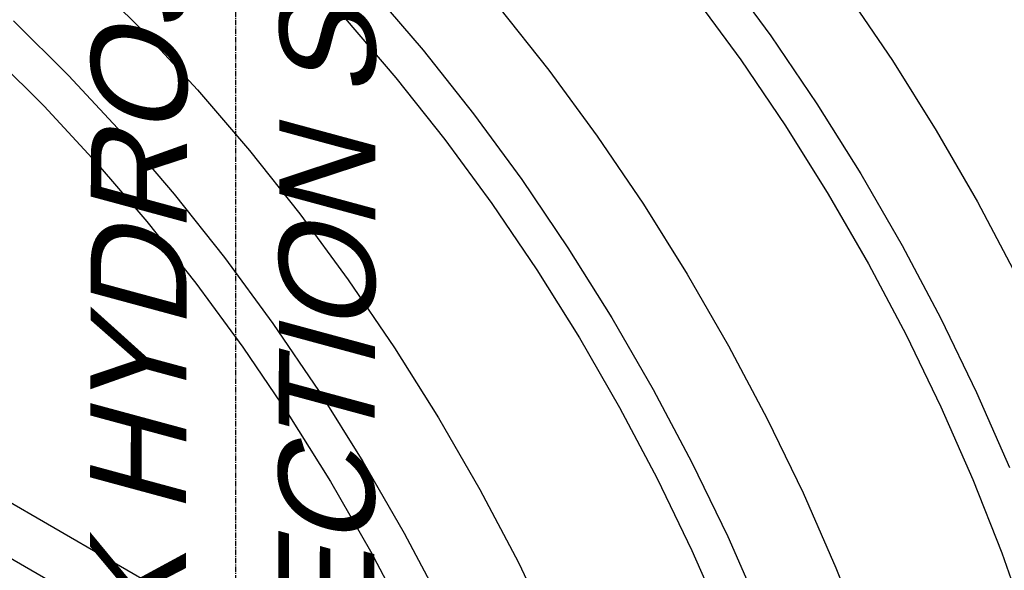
# Model space of a CAD drawing. Extents: x -19547 to -11561, y 2096 to 5601.
# Tile 119 of 168: x -13754 to -13662, y 3048 to 3100. Entities that reach past the tile are written whole.
import ezdxf

# ---------------------------------------------------------------- set-up
doc = ezdxf.new("R2010")
doc.units = 0
doc.header["$MEASUREMENT"] = 0
doc.linetypes.add('CENTER1', pattern=[0.6625, 0.5, -0.075, 0.0125, -0.075])
doc.linetypes.add('DASHED', pattern=[0.75, 0.5, -0.25])
doc.layers.get('0').update_dxf_attribs({"linetype": 'CONTINUOUS'})
for name, color, linetype in [('CENTERLINE', 3, 'CENTER1'), ('PIPING-VENT-ISO', 3, 'CONTINUOUS'), ('TANK-SLOPE', 2, 'CONTINUOUS'), ('TEXT', 3, 'CONTINUOUS')]:
    doc.layers.add(name, color=color, linetype=linetype)
doc.styles.add('ISO1', font='SIMPFRAC.shx', dxfattribs={"width": 0.85, "oblique": 15})

# ---------------------------------------------------------------- blocks, each defined once
blk = doc.blocks.new('8-10 TANKS')
for p, q in [((-12.8, 40.947), (-10.534, 37.86)), ((-42.493, 40.604), (-39.914, 38.044)), ((-29.268, 40.03), (-26.826, 37.184)), ((-14.147, 39.745), (-11.942, 36.742)), ((-6.998, 39.902), (-4.833, 36.712)), ((-23.291, 39.225), (-20.932, 36.253)), ((-46.028, 38.563), (-43.45, 36.002)), ((-30.483, 38.668), (-28.108, 35.9)), ((-39.914, 38.044), (-37.4, 35.335)), ((-10.534, 37.86), (-8.369, 34.671)), ((-47.104, 37.057), (-44.596, 34.567)), ((-26.826, 37.184), (-24.468, 34.211)), ((-11.942, 36.742), (-9.836, 33.64)), ((-4.833, 36.712), (-2.778, 33.433)), ((-43.45, 36.002), (-40.935, 33.294)), ((-20.932, 36.253), (-18.666, 33.165)), ((-28.108, 35.9), (-25.814, 33.009)), ((-37.4, 35.335), (-34.958, 32.489)), ((-8.369, 34.671), (-6.313, 31.392)), ((-44.596, 34.567), (-42.15, 31.932)), ((-24.468, 34.211), (-22.201, 31.124)), ((-40.935, 33.294), (-38.494, 30.448)), ((-9.836, 33.64), (-7.837, 30.451)), ((-2.778, 33.433), (-0.84, 30.077)), ((-25.814, 33.009), (-23.61, 30.006)), ((-18.666, 33.165), (-16.5, 29.976)), ((-34.958, 32.489), (-32.599, 29.516)), ((-42.15, 31.932), (-39.775, 29.164)), ((-6.313, 31.392), (-4.376, 28.036)), ((-22.201, 31.124), (-20.036, 27.935)), ((-38.494, 30.448), (-36.135, 27.475)), ((-23.61, 30.006), (-21.504, 26.904)), ((-7.837, 30.451), (-5.953, 27.186)), ((-0.84, 30.077), (0.972, 26.657)), ((-16.5, 29.976), (-14.445, 26.697)), ((-39.775, 29.164), (-37.481, 26.273)), ((-32.599, 29.516), (-30.333, 26.429)), ((-20.036, 27.935), (-17.98, 24.656)), ((-4.376, 28.036), (-2.563, 24.616)), ((-36.135, 27.475), (-33.868, 24.388)), ((-21.504, 26.904), (-19.504, 23.715)), ((-5.953, 27.186), (-4.19, 23.86)), ((-30.333, 26.429), (-28.168, 23.24)), ((-14.445, 26.697), (-12.507, 23.341)), ((-37.481, 26.273), (-35.277, 23.27)), ((-17.98, 24.656), (-16.043, 21.299)), ((-2.563, 24.616), (-0.884, 21.146)), ((-33.868, 24.388), (-31.703, 21.199)), ((-19.504, 23.715), (-17.62, 20.45)), ((-4.19, 23.86), (-2.556, 20.485)), ((-35.277, 23.27), (-33.171, 20.168)), ((-28.168, 23.24), (-26.112, 19.961)), ((-12.507, 23.341), (-10.695, 19.921)), ((-16.043, 21.299), (-14.231, 17.88)), ((-31.703, 21.199), (-29.648, 17.919)), ((-0.884, 21.146), (0.656, 17.64)), ((-17.62, 20.45), (-15.857, 17.124)), ((-2.556, 20.485), (-1.058, 17.075)), ((-33.171, 20.168), (-31.172, 16.978)), ((-26.112, 19.961), (-24.175, 16.605)), ((-10.695, 19.921), (-9.016, 16.451)), ((-29.648, 17.919), (-27.71, 14.563)), ((-14.231, 17.88), (-12.551, 14.41)), ((-15.857, 17.124), (-14.224, 13.749)), ((-31.172, 16.978), (-29.287, 13.714)), ((-1.058, 17.075), (0.299, 13.642)), ((-24.175, 16.605), (-22.362, 13.185)), ((-9.016, 16.451), (-7.475, 12.945)), ((-27.71, 14.563), (-25.898, 11.144)), ((-12.551, 14.41), (-11.011, 10.904)), ((-29.287, 13.714), (-27.524, 10.388)), ((-14.224, 13.749), (-12.725, 10.339)), ((0.299, 13.642), (1.509, 10.202)), ((-22.362, 13.185), (-20.683, 9.715)), ((-7.475, 12.945), (-6.08, 9.416))]:
    blk.add_line(p, q)
at = {"linetype": 'DASHED', "ltscale": 0.25}
blk.add_arc((0.165, 32.895), 59.933, 191.92949, 220.86103, dxfattribs=at)

msp = doc.modelspace()

# ---------------------------------------------------------------- linework, layer by layer
at = {"layer": 'CENTERLINE', "color": 3, "linetype": 'CENTER1'}
msp.add_line((-13733.761, 3008.591), (-13733.761, 3162.353), dxfattribs=at)
at = {"layer": 'PIPING-VENT-ISO'}
for p, q in [((-13825.816, 3095.237, 0), (-13702.953, 3024.302, 0)), ((-13826.64, 3090.517, 0), (-13705.387, 3020.511, 0))]:
    msp.add_line(p, q, dxfattribs=at)

# ---------------------------------------------------------------- block references
at = {"layer": 'TANK-SLOPE', "xscale": 2, "yscale": 2, "zscale": 2}
msp.add_blockref('8-10 TANKS', (-13662.551, 3022.285), dxfattribs=at)

# ---------------------------------------------------------------- texts
at = {"layer": 'TEXT', "style": 'ISO1', "oblique": 15, "text_generation_flag": 6, "width": 1.035276}
for s, p in [('TANK HYDROSTATIC', (-13738.515, 3016.495, 0)), ('DETECTION SYSTEM', (-13720.849, 3016.753, 0))]:
    msp.add_text(s, height=9, rotation=269.86426, dxfattribs=at).set_placement(p)

doc.saveas('drawing.dxf')
